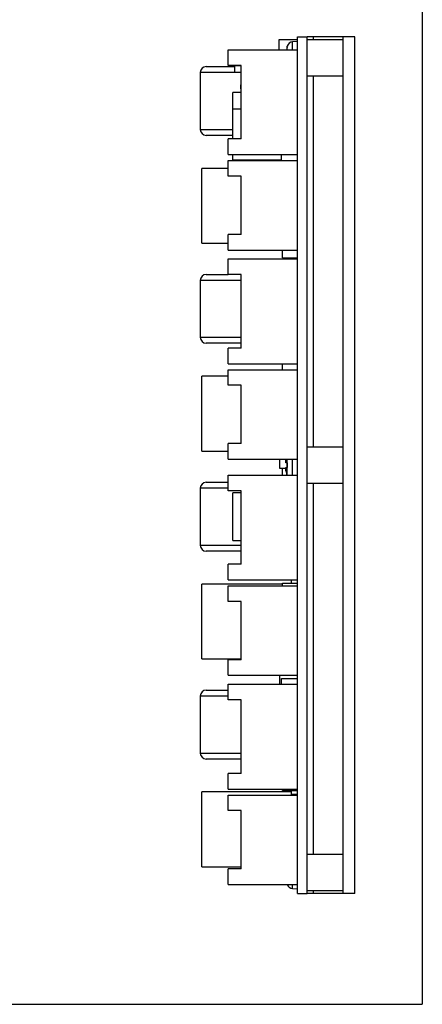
# Model space of a CAD drawing. Header units: millimetres. Extents: x 11 to 199, y 5 to 292.
# Tile 10 of 11: x 131 to 199, y 5 to 169. Entities that reach past the tile are written whole.
import ezdxf

# ---------------------------------------------------------------- set-up
doc = ezdxf.new("R2010")
doc.units = ezdxf.units.MM
doc.layers.add('圖框', color=7, linetype='Continuous', lineweight=30)

msp = doc.modelspace()

# ---------------------------------------------------------------- linework, layer by layer
at = {"color": 7, "linetype": 'Continuous', "lineweight": 30}
for p, q in [((177.75, 23.5), (177.75, 166.5)), ((177.75, 166.5), (179.35, 166.5)), ((179.35, 23.5), (179.35, 166.5)), ((180.35, 166.5), (179.35, 166.5)), ((180.35, 166.5), (180.35, 166)), ((185.35, 166.5), (180.35, 166.5)), ((185.35, 23.5), (185.35, 166.5)), ((187.35, 166.5), (185.35, 166.5)), ((187.35, 23.5), (187.35, 166.5)), ((174.65, 166), (174.65, 164.34)), ((177.75, 166), (174.65, 166)), ((176, 164.8), (175.99, 164.8)), ((177.75, 165.75), (176.9, 165.67)), ((185.35, 166), (179.35, 166)), ((166.15, 161.74), (166.15, 164.34)), ((166.15, 164.34), (177.75, 164.34)), ((177.75, 146.86), (177.75, 164.34)), ((162.5, 161.55), (167.25, 161.55)), ((168.35, 161.74), (166.15, 161.74)), ((167.25, 160.6), (167.25, 161.7)), ((167.25, 161.7), (168.35, 161.7)), ((168.35, 149.46), (168.35, 161.74)), ((161.5, 160.55), (161.5, 151.05)), ((167.25, 160.6), (168.35, 160.6)), ((179.35, 160), (185.35, 160)), ((180.35, 160), (180.35, 98)), ((168.25, 158.5), (168.35, 158.53)), ((168.25, 157.8), (168.25, 158.5)), ((168.35, 157.77), (168.25, 157.8)), ((168.35, 157.2), (166.95, 157.2)), ((166.95, 154.5), (166.95, 157.2)), ((166.95, 149.46), (166.95, 154.5)), ((166.95, 154.5), (168.35, 154.5)), ((166.95, 150.05), (162.5, 150.05)), ((166.15, 146.86), (166.15, 149.46)), ((168.35, 149.46), (166.15, 149.46)), ((166.15, 146.86), (177.75, 146.86)), ((166.95, 146), (166.95, 146.86)), ((175.05, 145.86), (175.05, 146.86)), ((166.15, 145.86), (177.75, 145.86)), ((166.15, 143.26), (166.15, 145.86)), ((166.95, 146), (175.05, 146)), ((177.75, 130.92), (177.75, 145.86)), ((166.15, 144.55), (161.75, 144.55)), ((161.75, 138.3), (161.75, 144.55)), ((168.35, 143.26), (166.15, 143.26)), ((168.35, 133.52), (168.35, 143.26)), ((161.75, 132.05), (161.75, 138.3)), ((166.15, 130.92), (166.15, 133.52)), ((168.35, 133.52), (166.15, 133.52)), ((161.75, 132.05), (166.15, 132.05)), ((166.15, 130.92), (177.75, 130.92)), ((175.25, 129.6), (175.25, 130.92)), ((166.15, 126.82), (166.15, 129.42)), ((166.15, 129.42), (177.75, 129.42)), ((175.25, 129.6), (177.75, 129.6)), ((177.75, 111.94), (177.75, 129.42)), ((162.5, 126.85), (166.15, 126.85)), ((168.35, 126.82), (166.15, 126.82)), ((168.35, 114.54), (168.35, 126.82)), ((161.5, 125.85), (161.5, 116.35)), ((168.35, 115.35), (162.5, 115.35)), ((166.15, 111.94), (166.15, 114.54)), ((168.35, 114.54), (166.15, 114.54)), ((166.15, 111.94), (177.75, 111.94)), ((175.25, 110.94), (175.25, 111.94)), ((166.15, 108.34), (166.15, 110.94)), ((166.15, 110.94), (177.75, 110.94)), ((177.75, 96), (177.75, 110.94)), ((166.15, 109.85), (161.75, 109.85)), ((161.75, 103.6), (161.75, 109.85)), ((168.35, 108.34), (166.15, 108.34)), ((168.35, 98.6), (168.35, 108.34)), ((161.75, 97.35), (161.75, 103.6)), ((161.75, 97.35), (166.15, 97.35)), ((166.15, 96), (166.15, 98.6)), ((168.35, 98.6), (166.15, 98.6)), ((185.35, 98), (179.35, 98)), ((166.15, 96), (177.75, 96)), ((174.75, 96), (174.75, 94.5)), ((176, 95.37), (175.82, 95.37)), ((174.75, 94.5), (175.79, 94.5)), ((175.25, 93.34), (175.25, 94.5)), ((175.82, 94.63), (176, 94.63)), ((162.5, 92.15), (166.15, 92.15)), ((166.15, 93.34), (177.75, 93.34)), ((166.15, 90.74), (166.15, 93.34)), ((177.75, 75.86), (177.75, 93.34)), ((161.5, 91.15), (161.5, 81.65)), ((168.35, 90.74), (166.15, 90.74)), ((168.35, 78.46), (168.35, 90.74)), ((179.35, 92), (185.35, 92)), ((180.35, 92), (180.35, 30)), ((168.35, 90.4), (166.95, 90.4)), ((166.95, 86.4), (166.95, 90.4)), ((166.95, 82.4), (166.95, 86.4)), ((166.95, 82.4), (168.35, 82.4)), ((168.35, 80.65), (162.5, 80.65)), ((166.15, 75.86), (166.15, 78.46)), ((168.35, 78.46), (166.15, 78.46)), ((166.15, 75.86), (177.75, 75.86)), ((176.75, 75.3), (176.75, 75.86)), ((175.25, 75.15), (161.75, 75.15)), ((161.75, 68.9), (161.75, 75.15)), ((166.15, 72.26), (166.15, 74.86)), ((166.15, 74.86), (177.75, 74.86)), ((175.25, 74.86), (175.25, 75.3)), ((175.25, 75.3), (177.75, 75.3)), ((177.75, 59.92), (177.75, 74.86)), ((168.35, 72.26), (166.15, 72.26)), ((168.35, 62.52), (168.35, 72.26)), ((161.75, 62.65), (161.75, 68.9)), ((161.75, 62.65), (168.35, 62.65)), ((166.15, 59.92), (166.15, 62.52)), ((168.35, 62.52), (166.15, 62.52)), ((166.15, 59.92), (177.75, 59.92)), ((174.75, 59.92), (174.75, 58.42)), ((175.05, 58.42), (175.05, 59.4)), ((175.05, 59.4), (177.75, 59.4)), ((166.15, 55.82), (166.15, 58.42)), ((166.15, 58.42), (177.75, 58.42)), ((177.75, 40.94), (177.75, 58.42)), ((161.5, 56.45), (161.5, 46.95)), ((162.5, 57.45), (166.15, 57.45)), ((168.35, 55.82), (166.15, 55.82)), ((168.35, 43.54), (168.35, 55.82)), ((168.35, 45.95), (162.5, 45.95)), ((166.15, 40.94), (166.15, 43.54)), ((168.35, 43.54), (166.15, 43.54)), ((176.75, 40.45), (161.75, 40.45)), ((161.75, 34.2), (161.75, 40.45)), ((166.15, 40.94), (177.75, 40.94)), ((166.15, 37.34), (166.15, 39.94)), ((166.15, 39.94), (177.75, 39.94)), ((175.25, 40.7), (175.25, 40.94)), ((175.25, 40.7), (177.75, 40.7)), ((176.75, 40.1), (176.75, 40.7)), ((176.75, 39.94), (176.75, 40.1)), ((176.75, 40.1), (177.75, 40.1)), ((177.75, 25), (177.75, 39.94)), ((168.35, 37.34), (166.15, 37.34)), ((168.35, 27.6), (168.35, 37.34)), ((161.75, 27.95), (161.75, 34.2)), ((185.35, 30), (179.35, 30)), ((161.75, 27.95), (168.35, 27.95)), ((166.15, 25), (166.15, 27.6)), ((168.35, 27.6), (166.15, 27.6)), ((166.15, 25), (177.75, 25)), ((176.9, 24.32), (177.75, 24.25)), ((177.75, 23.5), (179.35, 23.5)), ((179.35, 24), (185.35, 24)), ((180.35, 23.5), (179.35, 23.5)), ((180.35, 24), (180.35, 23.5)), ((185.35, 23.5), (180.35, 23.5)), ((187.35, 23.5), (185.35, 23.5))]:
    msp.add_line(p, q, dxfattribs=at)
at = {"color": 8, "linetype": 'Continuous', "lineweight": 30}
for p, q in [((176.03, 164.34), (176.03, 164.96)), ((176.9, 164.34), (176.9, 165.67)), ((168.35, 160.55), (161.5, 160.55)), ((161.5, 151.05), (166.95, 151.05)), ((176.03, 129.42), (176.03, 129.6)), ((176.9, 129.42), (176.9, 129.6)), ((168.35, 125.85), (161.5, 125.85)), ((161.5, 116.35), (168.35, 116.35)), ((176.03, 95), (176.03, 96)), ((176.9, 95), (176.9, 96)), ((176.03, 93.34), (176.03, 95)), ((176.9, 93.34), (176.9, 95)), ((166.15, 91.15), (161.5, 91.15)), ((161.5, 81.65), (168.35, 81.65)), ((166.15, 56.45), (161.5, 56.45)), ((161.5, 46.95), (168.35, 46.95)), ((176.9, 24.32), (176.9, 25))]:
    msp.add_line(p, q, dxfattribs=at)
at = {"color": 7, "linetype": 'Continuous', "lineweight": 30}
for centre, radius, start, end in [((182.75, 163), 6.99, 165.0784, 168.9485), ((182.75, 163), 7, 163.743, 165.0994), ((176.99, 164.68), 1, 95, 163.743), ((162.5, 160.55), 1, 90, 180), ((162.5, 151.05), 1, 180, 270), ((162.5, 125.85), 1, 90, 180), ((162.5, 116.35), 1, 180, 270), ((182.75, 95), 6.76, 176.8928, 183.1072), ((182.75, 95), 6.99, 187.535, 193.7372), ((162.5, 91.15), 1, 90, 180), ((162.5, 81.65), 1, 180, 270), ((162.5, 56.45), 1, 90, 180), ((162.5, 46.95), 1, 180, 270), ((176.99, 25.32), 1, 198.6822, 265)]:
    msp.add_arc(centre, radius, start, end, dxfattribs=at)
for points, knots in [([(175.8, 129.42), (175.8, 129.44), (175.79, 129.48), (175.79, 129.56), (175.79, 129.6)], [0, 0, 0, 0, 0.46893, 1, 1, 1, 1]), ([(175.82, 95.37), (175.81, 95.37), (175.8, 95.38), (175.79, 95.48), (175.79, 95.61), (175.8, 95.77), (175.82, 95.87), (175.82, 95.92)], [0, 0, 0, 0, 0.213045, 0.426409, 0.637778, 0.848275, 1, 1, 1, 1]), ([(175.82, 94.08), (175.81, 94.14), (175.8, 94.27), (175.79, 94.43), (175.79, 94.55), (175.8, 94.62), (175.82, 94.63), (175.82, 94.63)], [0, 0, 0, 0, 0.2130429, 0.4264023, 0.6377772, 0.8482753, 1, 1, 1, 1])]:
    msp.add_open_spline(points, degree=3, knots=knots, dxfattribs=at)
at = {"layer": '圖框', "lineweight": 30}
for p in [(198.6, 292), (11.4, 5)]:
    msp.add_line(p, (198.6, 5), dxfattribs=at)

doc.saveas('drawing.dxf')
